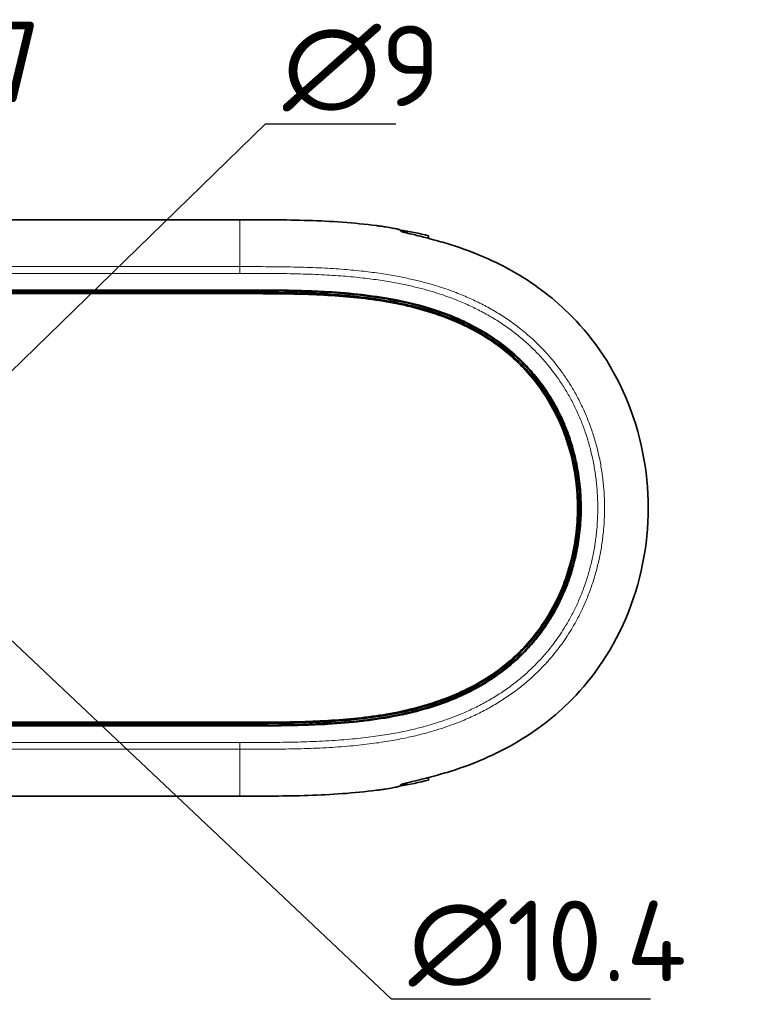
# Model space of a CAD drawing. Header units: millimetres. Extents: x 5 to 415, y 5 to 292.
# Tile 23 of 123: x 152 to 184, y 137 to 179. Entities that reach past the tile are written whole.
import ezdxf

# ---------------------------------------------------------------- set-up
doc = ezdxf.new("R2010")
doc.units = ezdxf.units.MM
for name, color, linetype, lineweight in [('Bemaßung (ISO)', 7, 'Continuous', 25), ('Sichtbar (ISO)', 7, 'Continuous', 35), ('Sichtbar schmal (ISO)', 7, 'Continuous', 18)]:
    doc.layers.add(name, color=color, linetype=linetype, lineweight=lineweight)
doc.styles.add('Notiztext (ISO)', font='isocpeur.ttf')
doc.dimstyles.new('Standard (ISO)', dxfattribs={"dimtxt": 3.5, "dimasz": 2.5, "dimexe": 2, "dimexo": 0, "dimgap": 0.762, "dimtad": 1, "dimtoh": 1, "dimdec": 8, "dimdsep": 46, "dimtxsty": 'Notiztext (ISO)', "dimcen": 0.09, "dimdle": 10, "dimclrd": 256, "dimclre": 256, "dimclrt": 256, "dimadec": 6, "dimazin": 2, "dimtfac": 0.514286, "dimtdec": 3, "dimtmove": 0, "dimatfit": 3, "dimfxl": 1, "dimtolj": 1, "dimlwd": -1, "dimlwe": -1, "dimarcsym": 0})

# ---------------------------------------------------------------- blocks, each defined once
blk = doc.blocks.new('*D19')
at = {"layer": 'Bemaßung (ISO)', "transparency": 16777216}
for p, q in [((136.933, 161.172), (145.948, 175.087)), ((145.948, 175.087), (151.61, 175.087)), ((134.486, 157.396), (135.574, 159.074))]:
    blk.add_line(p, q, dxfattribs=at)
for points in [[(135.224, 159.301), (135.923, 158.848), (136.933, 161.172)], [(134.137, 157.622), (134.836, 157.169), (133.127, 155.298)]]:
    blk.add_solid(points, dxfattribs=at)
at = {"layer": 'Defpoints', "color": 0, "transparency": 16777216}
for p in [(136.933, 161.172), (133.127, 155.298)]:
    blk.add_point(p, dxfattribs=at)
at = {"layer": 'Bemaßung (ISO)', "transparency": 16777216, "insert": (146.71, 179.349), "char_height": 3.5, "attachment_point": 1, "style": 'Notiztext (ISO)'}
blk.add_mtext('\\A1;∅7', dxfattribs=at)
blk = doc.blocks.new('*D20')
at = {"layer": 'Bemaßung (ISO)', "transparency": 16777216}
for p, q in [((149.253, 161.376), (163.142, 174.914)), ((163.142, 174.914), (168.804, 174.914)), ((144.598, 156.839), (147.462, 159.631))]:
    blk.add_line(p, q, dxfattribs=at)
for points in [[(147.171, 159.929), (147.753, 159.333), (149.253, 161.376)], [(144.307, 157.137), (144.889, 156.541), (142.807, 155.094)]]:
    blk.add_solid(points, dxfattribs=at)
at = {"layer": 'Defpoints', "color": 0, "transparency": 16777216}
for p in [(149.253, 161.376), (142.807, 155.094)]:
    blk.add_point(p, dxfattribs=at)
at = {"layer": 'Bemaßung (ISO)', "transparency": 16777216, "insert": (163.904, 179.176), "char_height": 3.5, "attachment_point": 1, "style": 'Notiztext (ISO)'}
blk.add_mtext('\\A1;∅9', dxfattribs=at)
blk = doc.blocks.new('*D21')
at = {"layer": 'Bemaßung (ISO)', "transparency": 16777216}
for p, q in [((144.067, 160.088), (147.993, 156.382)), ((149.811, 154.665), (168.603, 136.925)), ((168.603, 136.925), (179.865, 136.925))]:
    blk.add_line(p, q, dxfattribs=at)
for points in [[(144.353, 160.391), (143.781, 159.785), (142.249, 161.805)], [(148.279, 156.685), (147.707, 156.079), (149.811, 154.665)]]:
    blk.add_solid(points, dxfattribs=at)
at = {"layer": 'Defpoints', "color": 0, "transparency": 16777216}
for p in [(142.249, 161.805), (149.811, 154.665)]:
    blk.add_point(p, dxfattribs=at)
at = {"layer": 'Bemaßung (ISO)', "transparency": 16777216, "insert": (169.365, 141.187), "char_height": 3.5, "attachment_point": 1, "style": 'Notiztext (ISO)'}
blk.add_mtext('\\A1;∅10.4', dxfattribs=at)

msp = doc.modelspace()

# ---------------------------------------------------------------- linework, layer by layer
at = {"layer": 'Sichtbar (ISO)'}
for p, q in [((108.029851, 170.74734933), (162.03015003, 170.74734933)), ((170.23000064, 170.04880237), (170.23000064, 170.04059107)), ((170.23000064, 170.04059107), (170.23000064, 169.93653174)), ((108.02984138, 167.58814497), (162.03017043, 167.58814498)), ((108.02984443, 167.65988734), (162.0301576, 167.65988734)), ((162.03016402, 167.69481032), (108.02985005, 167.69481029)), ((108.02984094, 167.53814498), (162.03017087, 167.53814571)), ((162.07085398, 148.93185219), (108.02983595, 148.9318529)), ((162.07085398, 148.88185259), (108.02983655, 148.8818529)), ((108.02983658, 148.77518755), (162.07086014, 148.77518738)), ((162.07086014, 148.81011054), (108.02983691, 148.81010833)), ((170.23000064, 146.53344818), (170.23000064, 146.42937996)), ((139.53000064, 145.72264854), (162.0301502, 145.72264854))]:
    msp.add_line(p, q, dxfattribs=at)
for points, knots in [([(167.96875587, 170.49168113), (166.98423785, 170.61728207), (165.99434526, 170.68175784), (164.01084161, 170.74673254), (163.04145258, 170.74731249), (162.03015003, 170.74734173)], [-0.60774054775, -0.60774054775, -0.60774054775, -0.60774054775, -0.30339329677, -0.30339329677, -0.0000023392, -0.0000023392, -0.0000023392, -0.0000023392]), ([(168.96814638, 170.31265132), (168.96581, 170.31506585), (168.95676386, 170.31863778), (168.92513756, 170.32805864), (168.9022633, 170.33394285), (168.82146894, 170.35275634), (168.75079293, 170.36749141), (168.57496186, 170.40057719), (168.47000101, 170.41875501), (168.28825045, 170.44732024), (168.21850732, 170.45771545), (168.08829957, 170.47603874), (168.02861, 170.48404518), (167.96875587, 170.49168113)], [0.000001, 0.000001, 0.000001, 0.000001, 0.02009783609, 0.02009783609, 0.04077901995, 0.04077901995, 0.07712803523, 0.07712803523, 0.11487642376, 0.11487642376, 0.13684660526, 0.13684660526, 0.15494394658, 0.15494394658, 0.15494394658, 0.15494394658]), ([(168.96814638, 170.31265132), (168.97493385, 170.30563683), (168.98179359, 170.29853847), (168.98872477, 170.29133812), (168.99565594, 170.28413778), (169.00265854, 170.27683549), (169.00973222, 170.26941213), (169.01680589, 170.26198876), (169.02395064, 170.25444434), (169.03116784, 170.24675799)], [0, 0, 0, 0, 0.3333333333, 0.3333333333, 0.3333333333, 0.6666666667, 0.6666666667, 0.6666666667, 1, 1, 1, 1]), ([(169.02285186, 170.25558688), (169.09281101, 170.24096684), (169.15145779, 170.22766437), (169.22862256, 170.20856549), (169.25359758, 170.20177247), (169.2875658, 170.19115733), (169.29715867, 170.18724198), (169.29957507, 170.1846938)], [-0.073322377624, -0.073322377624, -0.073322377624, -0.073322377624, -0.042605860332, -0.042605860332, -0.020786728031, -0.020786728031, -0.000001, -0.000001, -0.000001, -0.000001]), ([(171.02995046, 169.71208636), (170.90563929, 169.74951329), (170.78120387, 169.78569416), (170.51574075, 169.86043829), (170.37597267, 169.89825232), (170.0210529, 169.99133485), (169.81799906, 170.04147323), (169.47099316, 170.12590027), (169.32924872, 170.1597658), (169.16537637, 170.20159026), (169.11851429, 170.21431498), (169.05418482, 170.23432888), (169.03587259, 170.24174742), (169.03116784, 170.24675799)], [-0.31314198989, -0.31314198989, -0.31314198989, -0.31314198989, -0.27423587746, -0.27423587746, -0.22913152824, -0.22913152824, -0.15516820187, -0.15516820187, -0.08249645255, -0.08249645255, -0.0404715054, -0.0404715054, -0.000001, -0.000001, -0.000001, -0.000001]), ([(169.32066757, 170.1624292), (169.32048879, 170.16261827), (169.32031005, 170.16280728), (169.32013136, 170.16299623), (169.31320385, 170.17032144), (169.30635149, 170.17754783), (169.29957507, 170.1846938)], [0.65806878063, 0.65806878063, 0.65806878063, 0.65806878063, 0.66666666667, 0.66666666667, 0.66666666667, 1, 1, 1, 1]), ([(171.02995045, 146.75790121), (172.00629433, 147.0518644), (172.95468493, 147.44054452), (174.73739704, 148.44459046), (175.56818882, 149.06025904), (177.16955121, 150.62937397), (178.11530123, 151.83620458), (179.44087957, 154.97380986), (179.75988724, 156.60125212), (179.75989024, 159.8688264), (179.44087484, 161.4961999), (178.13520357, 164.58661627), (177.21340877, 165.79768512), (175.56819506, 167.40974834), (174.73733862, 168.02543918), (172.9546235, 169.02948087), (172.00629983, 169.41813178), (171.02995046, 169.71208636)], [-2.7875682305, -2.7875682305, -2.7875682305, -2.7875682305, -2.4566998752, -2.4566998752, -2.1233366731, -2.1233366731, -1.7272923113, -1.7272923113, -1.3629992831, -1.3629992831, -0.9987001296, -0.9987001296, -0.614094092, -0.614094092, -0.3058953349, -0.3058953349, -0.0000030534, -0.0000030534, -0.0000030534, -0.0000030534]), ([(162.0301576, 167.65989175), (162.03129962, 167.65989175), (162.03244163, 167.65989178), (162.03472575, 167.6598918), (162.03586785, 167.65989181), (162.03929406, 167.65989185), (162.04157817, 167.65989187), (162.04843011, 167.65989192), (162.052998, 167.65989195), (162.06669993, 167.65989198), (162.07583435, 167.65989195), (162.10323028, 167.6598916), (162.12149391, 167.65989105), (162.17625364, 167.65988779), (162.21276033, 167.6598835), (162.32214992, 167.65985945), (162.39508153, 167.65982847), (162.61333491, 167.65965191), (162.75887028, 167.65942276), (163.19323733, 167.6580909), (163.48298122, 167.65634524), (164.3435252, 167.64605885), (164.91689657, 167.63250072), (166.60011746, 167.55228138), (167.72436072, 167.44655479), (170.05366182, 166.98823831), (171.26202584, 166.60197499), (173.39917986, 165.40924625), (174.210334, 164.70828806), (175.67105244, 162.91680662), (176.15009334, 161.85717683), (176.78105803, 159.73074212), (176.89163297, 158.47387904), (176.64790148, 156.12737129), (176.33400957, 155.03365131), (175.40866617, 153.22593135), (174.77792979, 152.30764318), (172.68157965, 150.52439487), (171.46624275, 149.99552465), (167.9226287, 148.81705783), (164.96763258, 148.81010575), (162.07086014, 148.81010575)], [-3.3623947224, -3.3623947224, -3.3623947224, -3.3623947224, -3.3621717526, -3.3621717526, -3.3619487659, -3.3619487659, -3.361502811, -3.361502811, -3.3606109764, -3.3606109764, -3.3588276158, -3.3588276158, -3.3552621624, -3.3552621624, -3.3481364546, -3.3481364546, -3.3339062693, -3.3339062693, -3.3055325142, -3.3055325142, -3.2491390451, -3.2491390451, -3.1376856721, -3.1376856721, -2.9206901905, -2.9206901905, -2.6747060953, -2.6747060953, -2.4435199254, -2.4435199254, -2.1519021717, -2.1519021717, -1.7851635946, -1.7851635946, -1.4509207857, -1.4509207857, -1.1800458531, -1.1800458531, -0.8690317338, -0.8690317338, 0, 0, 0, 0]), ([(162.07086014, 148.77518499), (162.77247037, 148.77518499), (163.43907171, 148.77604839), (164.0699202, 148.78638418), (164.28682768, 148.78993798), (164.49948332, 148.79456344), (164.70802587, 148.80047369), (165.10600345, 148.81175266), (165.4889898, 148.82774683), (165.85754143, 148.84933985), (166.37274767, 148.87952519), (166.85983083, 148.9207207), (167.31984634, 148.97347445), (167.36133704, 148.97823253), (167.40260778, 148.9830834), (167.44365845, 148.98802671), (167.93984596, 149.04777742), (168.40396947, 149.12123689), (168.83520413, 149.20643277), (169.18700328, 149.27593516), (169.51692847, 149.35312887), (169.82753337, 149.43687441), (169.89766732, 149.45578398), (169.96681693, 149.47502768), (170.03500697, 149.49458839), (170.40519288, 149.60077838), (170.74723423, 149.71619644), (171.06787729, 149.8399162), (171.38852035, 149.96363596), (171.68774537, 150.09568345), (171.97041036, 150.23615809), (172.02776589, 150.26466179), (172.08443584, 150.29351618), (172.14043674, 150.32271746), (172.36042481, 150.43742871), (172.5700909, 150.55746532), (172.77037334, 150.68226532), (173.02164035, 150.83883483), (173.2581972, 151.00282439), (173.4834278, 151.17540777), (173.7086584, 151.34799116), (173.92247975, 151.52927441), (174.12451851, 151.71860383), (174.32655727, 151.90793325), (174.5168709, 152.1052533), (174.69668291, 152.3108239), (174.87649492, 152.5163945), (175.04578147, 152.73023149), (175.20473986, 152.9524671), (175.35126202, 153.15731595), (175.48900202, 153.36930713), (175.61772832, 153.58863751), (175.62865411, 153.60725341), (175.63951477, 153.62592227), (175.6503103, 153.64464411), (175.78829742, 153.88394447), (175.91566853, 154.13189069), (176.0320679, 154.38839119), (176.14846727, 154.64489169), (176.25386965, 154.90995676), (176.3473491, 155.18268623), (176.41883746, 155.39125594), (176.48334771, 155.60430929), (176.5403966, 155.82120808), (176.55794585, 155.88793001), (176.57478918, 155.95501535), (176.5909157, 156.02244468), (176.65946613, 156.30907245), (176.71502454, 156.60192905), (176.75676359, 156.89839074), (176.79850263, 157.19485244), (176.82643736, 157.49491644), (176.84019306, 157.79628379), (176.84685939, 157.94233321), (176.85019939, 158.08868903), (176.85019852, 158.23502731), (176.85019759, 158.39065243), (176.84641796, 158.5462574), (176.83888405, 158.70145297), (176.82426582, 159.0025829), (176.79549748, 159.30217257), (176.75301797, 159.5979001), (176.71053846, 159.89362763), (176.65434659, 160.18549208), (176.5852024, 160.47128126), (176.57081963, 160.53072862), (176.55587765, 160.58991351), (176.54038282, 160.64882493), (176.4813873, 160.87312627), (176.41437858, 161.09345911), (176.33980262, 161.30923783), (176.24563971, 161.58168957), (176.13942427, 161.84688308), (176.02183052, 162.10408718), (175.90423677, 162.36129128), (175.77525174, 162.61049907), (175.63565906, 162.85065116), (175.62969911, 162.86090452), (175.62371982, 162.8711414), (175.61772124, 162.88136174), (175.48322228, 163.11052011), (175.33903593, 163.33136654), (175.18597673, 163.54362866), (175.02609117, 163.76535755), (174.85656341, 163.97774615), (174.67708538, 164.18147047), (174.50086724, 164.3814945), (174.31504896, 164.57316), (174.11906263, 164.7564929), (174.11543705, 164.75988441), (174.11180797, 164.76327306), (174.10817539, 164.76665885), (173.90817899, 164.95306812), (173.69766461, 165.13087624), (173.47466434, 165.30130688), (173.25166408, 165.47173751), (173.01615135, 165.63475632), (172.76672971, 165.79001165), (172.56759446, 165.91396564), (172.35960283, 166.03299736), (172.14050718, 166.14724083), (172.08518032, 166.17609002), (172.029144, 166.20463025), (171.97235878, 166.23286495), (171.69070281, 166.37290973), (171.39068672, 166.50545412), (171.06952331, 166.62943328), (170.7483599, 166.75341243), (170.40609192, 166.86893071), (170.03578505, 166.97518506), (169.96731471, 166.99483166), (169.89788101, 167.01415742), (169.82745134, 167.03314708), (169.51697752, 167.11685885), (169.18714063, 167.19405391), (168.83469173, 167.26367255), (168.40229131, 167.34908388), (167.9358292, 167.42286874), (167.43667798, 167.4828111), (167.39791588, 167.48746598), (167.35895614, 167.49203875), (167.31979916, 167.49652904), (166.85471985, 167.54986163), (166.36178128, 167.59139237), (165.84035341, 167.62166226), (165.47698967, 167.64275622), (165.0997525, 167.65842392), (164.70807964, 167.66952322), (164.49037949, 167.67569245), (164.26822275, 167.68045999), (164.04145559, 167.68407121), (163.40670275, 167.69417952), (162.73601081, 167.69481752), (162.03016402, 167.69481252)], [0, 0, 0, 0, 0.027027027, 0.027027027, 0.027027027, 0.0363198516, 0.0363198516, 0.0363198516, 0.0540540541, 0.0540540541, 0.0540540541, 0.0788450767, 0.0788450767, 0.0788450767, 0.0810810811, 0.0810810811, 0.0810810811, 0.1081081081, 0.1081081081, 0.1081081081, 0.1301566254, 0.1301566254, 0.1301566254, 0.1351351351, 0.1351351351, 0.1351351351, 0.1621621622, 0.1621621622, 0.1621621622, 0.1891891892, 0.1891891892, 0.1891891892, 0.1946732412, 0.1946732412, 0.1946732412, 0.2162162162, 0.2162162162, 0.2162162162, 0.2432432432, 0.2432432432, 0.2432432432, 0.2702702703, 0.2702702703, 0.2702702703, 0.2972972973, 0.2972972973, 0.2972972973, 0.3243243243, 0.3243243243, 0.3243243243, 0.3492368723, 0.3492368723, 0.3492368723, 0.3513513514, 0.3513513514, 0.3513513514, 0.3783783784, 0.3783783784, 0.3783783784, 0.4054054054, 0.4054054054, 0.4054054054, 0.4260743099, 0.4260743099, 0.4260743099, 0.4324324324, 0.4324324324, 0.4324324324, 0.4594594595, 0.4594594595, 0.4594594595, 0.4864864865, 0.4864864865, 0.4864864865, 0.4995843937, 0.4995843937, 0.4995843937, 0.5135135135, 0.5135135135, 0.5135135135, 0.5405405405, 0.5405405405, 0.5405405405, 0.5675675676, 0.5675675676, 0.5675675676, 0.5731894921, 0.5731894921, 0.5731894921, 0.5945945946, 0.5945945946, 0.5945945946, 0.6216216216, 0.6216216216, 0.6216216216, 0.6486486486, 0.6486486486, 0.6486486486, 0.6498025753, 0.6498025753, 0.6498025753, 0.6756756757, 0.6756756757, 0.6756756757, 0.7027027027, 0.7027027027, 0.7027027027, 0.7292388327, 0.7292388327, 0.7292388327, 0.7297297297, 0.7297297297, 0.7297297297, 0.7567567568, 0.7567567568, 0.7567567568, 0.7837837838, 0.7837837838, 0.7837837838, 0.8053618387, 0.8053618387, 0.8053618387, 0.8108108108, 0.8108108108, 0.8108108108, 0.8378378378, 0.8378378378, 0.8378378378, 0.8648648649, 0.8648648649, 0.8648648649, 0.8698622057, 0.8698622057, 0.8698622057, 0.8918918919, 0.8918918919, 0.8918918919, 0.9189189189, 0.9189189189, 0.9189189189, 0.9210177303, 0.9210177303, 0.9210177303, 0.9459459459, 0.9459459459, 0.9459459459, 0.9633174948, 0.9633174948, 0.9633174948, 0.972972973, 0.972972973, 0.972972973, 1, 1, 1, 1]), ([(162.03017043, 167.58814571), (162.93241826, 167.58816137), (163.82438662, 167.58785877), (164.7050578, 167.56289921), (165.58572877, 167.53793966), (166.45510257, 167.48832317), (167.30764694, 167.39055673), (168.1601913, 167.29279028), (168.99590622, 167.14687389), (169.79968288, 166.93015816), (170.60345953, 166.71344244), (171.37529793, 166.42592737), (172.09118975, 166.05265965), (172.80708156, 165.67939192), (173.46702678, 165.22037153), (174.04619438, 164.67859537), (174.62536199, 164.13681921), (175.12375196, 163.51228728), (175.52572878, 162.82736919), (175.92770559, 162.14245111), (176.23326925, 161.39714686), (176.43722454, 160.62169238), (176.64117983, 159.8462379), (176.74352676, 159.04063317), (176.74353172, 158.23502667), (176.74353667, 157.42942016), (176.64119966, 156.62381188), (176.43723836, 155.84834081), (176.23327705, 155.07286973), (175.92769146, 154.32753587), (175.52573507, 153.6426287), (175.12377867, 152.95772153), (174.62545148, 152.33324105), (174.0462595, 151.79145423), (173.46706751, 151.24966742), (172.80701074, 150.79057427), (172.0911185, 150.41729818), (171.37522627, 150.04402209), (170.60349858, 149.75656306), (169.79976542, 149.53986347), (168.99603225, 149.32316387), (168.16029361, 149.17722372), (167.30769361, 149.07944671), (166.45509362, 148.9816697), (165.58563227, 148.93205583), (164.70500406, 148.90709769), (163.8376122, 148.88251468), (162.95938666, 148.88185179), (162.07085398, 148.88185179)], [0, 0, 0, 0, 0.0625587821, 0.0625587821, 0.0625587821, 0.1251175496, 0.1251175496, 0.1251175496, 0.187676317, 0.187676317, 0.187676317, 0.2502350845, 0.2502350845, 0.2502350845, 0.312793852, 0.312793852, 0.312793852, 0.3753526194, 0.3753526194, 0.3753526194, 0.4379113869, 0.4379113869, 0.4379113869, 0.5004701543, 0.5004701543, 0.5004701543, 0.5630289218, 0.5630289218, 0.5630289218, 0.6255876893, 0.6255876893, 0.6255876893, 0.6881464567, 0.6881464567, 0.6881464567, 0.7507052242, 0.7507052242, 0.7507052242, 0.8132639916, 0.8132639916, 0.8132639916, 0.8758227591, 0.8758227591, 0.8758227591, 0.9383815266, 0.9383815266, 0.9383815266, 1, 1, 1, 1]), ([(162.03017087, 167.53814571), (162.93240709, 167.53816137), (163.82390977, 167.53785241), (164.70364129, 167.51291928), (165.58337246, 167.48798616), (166.45133248, 167.4384289), (167.30195046, 167.34088228), (168.15256845, 167.24333566), (168.98584439, 167.09779968), (169.7866666, 166.88188212), (170.58748881, 166.66596456), (171.35585728, 166.37966542), (172.06807318, 166.00832428), (172.78028908, 165.63698315), (173.43635239, 165.18060003), (174.0120374, 164.64208099), (174.5877224, 164.10356194), (175.08302908, 163.48290697), (175.48260688, 162.80206105), (175.88218468, 162.12121513), (176.18603359, 161.38017826), (176.3888691, 160.60897423), (176.5917046, 159.83777019), (176.69352671, 159.03639898), (176.69353172, 158.23502636), (176.69353672, 157.43365374), (176.59172461, 156.6322797), (176.38888294, 155.86105905), (176.18604127, 155.08983841), (175.88217002, 154.34877114), (175.48261279, 153.66793618), (175.08305555, 152.98710122), (174.58781232, 152.36649856), (174.01210291, 151.827969), (173.4363935, 151.28943943), (172.78021791, 150.83298296), (172.06800154, 150.46163334), (171.35578517, 150.09028371), (170.58752802, 149.80404092), (169.78674939, 149.58813958), (168.98597075, 149.37223824), (168.15267063, 149.22667834), (167.3019969, 149.12912112), (166.45132318, 149.03156391), (165.58327585, 148.98200936), (164.70358757, 148.95707762), (163.8371215, 148.93252062), (162.95936179, 148.93185179), (162.07085398, 148.93185179)], [0, 0, 0, 0, 0.0625587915, 0.0625587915, 0.0625587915, 0.1251175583, 0.1251175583, 0.1251175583, 0.1876763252, 0.1876763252, 0.1876763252, 0.250235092, 0.250235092, 0.250235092, 0.3127938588, 0.3127938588, 0.3127938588, 0.3753526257, 0.3753526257, 0.3753526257, 0.4379113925, 0.4379113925, 0.4379113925, 0.5004701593, 0.5004701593, 0.5004701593, 0.5630289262, 0.5630289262, 0.5630289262, 0.625587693, 0.625587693, 0.625587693, 0.6881464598, 0.6881464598, 0.6881464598, 0.7507052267, 0.7507052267, 0.7507052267, 0.8132639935, 0.8132639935, 0.8132639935, 0.8758227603, 0.8758227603, 0.8758227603, 0.9383815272, 0.9383815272, 0.9383815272, 1, 1, 1, 1]), ([(169.03116784, 146.22322033), (169.03589496, 146.2282548), (169.05435925, 146.23571991), (169.11926068, 146.25587839), (169.16655775, 146.26870354), (169.33141121, 146.31073849), (169.47352751, 146.34468611), (169.82082244, 146.4291991), (170.02368704, 146.47931304), (170.37789631, 146.57224636), (170.5172112, 146.60995091), (170.78187192, 146.68448478), (170.90597347, 146.72057341), (171.02995045, 146.75790121)], [-0.31347144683, -0.31347144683, -0.31347144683, -0.31347144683, -0.27276592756, -0.27276592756, -0.23048357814, -0.23048357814, -0.15774110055, -0.15774110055, -0.08384129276, -0.08384129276, -0.03884553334, -0.03884553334, -0.00000311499, -0.00000311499, -0.00000311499, -0.00000311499]), ([(169.03116784, 146.22322033), (169.02395063, 146.21553387), (169.01680589, 146.20798934), (169.00973222, 146.20056588), (169.00265854, 146.19314241), (168.99565594, 146.18584003), (168.98872477, 146.1786396), (168.98179359, 146.17143917), (168.97493384, 146.16434073), (168.96814638, 146.15732617)], [0, 0, 0, 0, 0.3333333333, 0.3333333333, 0.3333333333, 0.6666666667, 0.6666666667, 0.6666666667, 1, 1, 1, 1]), ([(169.29957507, 146.28528068), (169.2971648, 146.28273891), (169.28761439, 146.27883694), (169.25380837, 146.26826305), (169.22895936, 146.26149889), (169.15189136, 146.24240902), (169.09307029, 146.22906278), (169.02284937, 146.21438868)], [-0.155188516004, -0.155188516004, -0.155188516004, -0.155188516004, -0.134449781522, -0.134449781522, -0.112685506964, -0.112685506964, -0.081846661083, -0.081846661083, -0.081846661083, -0.081846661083]), ([(169.29957507, 146.28528068), (169.30635149, 146.2924268), (169.31320385, 146.29965334), (169.32013136, 146.30697871), (169.32031114, 146.3071688), (169.32049096, 146.30735897), (169.32067083, 146.3075492)], [0, 0, 0, 0, 0.33333333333, 0.33333333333, 0.33333333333, 0.34198342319, 0.34198342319, 0.34198342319, 0.34198342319]), ([(162.0301502, 145.72265615), (163.03837486, 145.72266322), (164.01076047, 145.72325856), (165.99423198, 145.78825048), (166.98424838, 145.85272581), (167.96875587, 145.97830974)], [-0.59457782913, -0.59457782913, -0.59457782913, -0.59457782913, -0.29774710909, -0.29774710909, -0.00000162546, -0.00000162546, -0.00000162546, -0.00000162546]), ([(167.96875587, 145.97830974), (168.02854657, 145.98593665), (168.08817318, 145.99393328), (168.21822204, 146.01223032), (168.2878729, 146.02260883), (168.46945717, 146.05113822), (168.57436245, 146.06929877), (168.75024463, 146.10237809), (168.82099945, 146.11712153), (168.90200577, 146.13597031), (168.92497418, 146.14187428), (168.95672547, 146.15132457), (168.96580505, 146.1549065), (168.96814638, 146.15732617)], [0.00000163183, 0.00000163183, 0.00000163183, 0.00000163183, 0.01808419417, 0.01808419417, 0.04002857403, 0.04002857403, 0.07775019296, 0.07775019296, 0.11410506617, 0.11410506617, 0.13483779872, 0.13483779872, 0.15498219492, 0.15498219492, 0.15498219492, 0.15498219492])]:
    msp.add_open_spline(points, degree=3, knots=knots, dxfattribs=at)
for points in [[(168.96936327, 170.31139362), (169.39228485, 170.23772234), (169.81272905, 170.15094334), (170.23000064, 170.04869518)], [(170.23000064, 146.42127157), (169.81314312, 146.31912187), (169.39257711, 146.23229431), (168.96935598, 146.15857635)], [(170.22999998, 146.42120583), (170.22999976, 146.42125012), (170.22999947, 146.42421776), (170.22999908, 146.42937958)]]:
    msp.add_open_spline(points, degree=3, dxfattribs=at)
at = {"layer": 'Sichtbar schmal (ISO)'}
for p, q in [((169.29957696, 170.16764293), (169.29957507, 170.1846938)), ((162.03015285, 168.41739982), (108.02984735, 168.41739982)), ((162.03015045, 168.71043437), (108.02984978, 168.71043443)), ((162.03015181, 168.71044213), (162.03015181, 168.41739984)), ((162.03016402, 167.69481032), (162.0301576, 167.65989025)), ((162.07086014, 148.77518738), (162.07086014, 148.81010738)), ((108.02984853, 148.05259806), (162.03015375, 148.05259805)), ((162.03015275, 148.05259803), (162.03015275, 147.75956051)), ((108.02985001, 147.75956344), (162.03015149, 147.7595635)), ((169.29957507, 146.28528068), (169.29957696, 146.3023347)), ((162.03015009, 145.73494064), (162.0301502, 145.7226528))]:
    msp.add_line(p, q, dxfattribs=at)
for points, knots in [([(162.03015003, 170.74734497), (162.03015003, 170.74346613), (162.03014992, 170.72621412), (162.0301498, 170.70855842), (162.0301498, 170.69450946)], [0, 0, 0, 0, 0.2257734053, 1, 1, 1, 1]), ([(162.0301498, 170.69450946), (162.0301498, 170.6672074), (162.03015002, 170.5949363), (162.03014988, 170.4538694), (162.03014999, 170.2287687), (162.03014962, 169.79205809), (162.03015121, 169.24251014), (162.03015121, 168.71044151)], [0, 0, 0, 0, 0.11786679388, 0.29638494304, 0.4749030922, 0.65342124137, 0.99999844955, 0.99999844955, 0.99999844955, 0.99999844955]), ([(162.03015116, 168.7104405), (162.46421867, 168.71044648), (163.29552636, 168.71038411), (164.48585443, 168.69531921), (165.56186833, 168.65829744), (166.52565005, 168.59785157), (167.38502624, 168.51593842), (168.14947036, 168.41631116), (168.82872442, 168.30283939), (169.43247129, 168.1793181), (169.96966957, 168.0491717), (170.44725246, 167.91563062), (170.87027389, 167.78196376), (171.24431817, 167.65069134), (171.57798239, 167.52241659), (171.88315035, 167.39518782), (172.17228592, 167.2652475), (172.4542501, 167.12900744), (172.7325122, 166.98452183), (173.00682591, 166.8316006), (173.27645808, 166.67051628), (173.54114227, 166.50124549), (173.80050081, 166.32383031), (174.05401942, 166.13842366), (174.30143761, 165.94500972), (174.54268177, 165.74338429), (174.77710194, 165.5337927), (175.00366572, 165.31689187), (175.22382718, 165.09139065), (175.44396785, 164.85008871), (175.67346102, 164.57979189), (175.91968358, 164.26542655), (176.18289839, 163.89629111), (176.45484059, 163.47055108), (176.72139038, 162.99625838), (176.96935687, 162.48746264), (177.19110624, 161.95551292), (177.38360568, 161.40598463), (177.54576082, 160.84048588), (177.67635222, 160.26090147), (177.7742654, 159.67013624), (177.83864125, 159.07157997), (177.86896249, 158.46877204), (177.86510234, 157.86547247), (177.82725242, 157.26534257), (177.75590703, 156.67184728), (177.65189649, 156.08828407), (177.51624656, 155.51729104), (177.34983713, 154.9601663), (177.15381541, 154.41891043), (176.9314315, 153.90025779), (176.69006026, 153.41574387), (176.44037107, 152.9769994), (176.19362001, 152.59103892), (175.957985, 152.25720831), (175.73583463, 151.96813049), (175.52316991, 151.7113431), (175.31229485, 151.47370352), (175.09644283, 151.24626432), (174.87260978, 151.02580964), (174.64099952, 150.81279206), (174.40275308, 150.6080323), (174.15815223, 150.41142002), (173.90729754, 150.22278024), (173.650521, 150.04214123), (173.38820452, 149.86956387), (173.12060408, 149.70502863), (172.84835365, 149.54875451), (172.57214402, 149.4009477), (172.29032087, 149.26055212), (171.9955943, 149.1240435), (171.67465785, 148.98647455), (171.31237309, 148.84405983), (170.89678514, 148.69627529), (170.42000948, 148.54554069), (169.87497388, 148.39555716), (169.25212468, 148.25037818), (168.53920138, 148.11451991), (167.72342862, 147.99349362), (166.79244826, 147.89313097), (165.76657233, 147.82133224), (164.70101264, 147.78036255), (163.68273385, 147.76347948), (162.79788302, 147.75957916), (162.26198721, 147.75955427), (162.03015191, 147.75956063)], [0.00000001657, 0.00000001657, 0.00000001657, 0.00000001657, 0.03054277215, 0.05843734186, 0.08352222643, 0.10594916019, 0.1259577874, 0.14379435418, 0.15969910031, 0.17390862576, 0.18665186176, 0.19809786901, 0.20832682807, 0.21741853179, 0.22556880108, 0.23308234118, 0.24030028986, 0.24749311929, 0.25472797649, 0.26195792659, 0.26918172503, 0.27641232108, 0.28364229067, 0.29086242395, 0.29807477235, 0.30529398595, 0.31253059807, 0.31973642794, 0.32689425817, 0.3342398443, 0.34223824, 0.35132321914, 0.36175081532, 0.37347203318, 0.38612096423, 0.39922523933, 0.41247923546, 0.42585462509, 0.43938383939, 0.4530631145, 0.46685075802, 0.48071533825, 0.4946220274, 0.5085227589, 0.52237201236, 0.53613798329, 0.54978775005, 0.56328340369, 0.57663330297, 0.58989859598, 0.60298396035, 0.61553744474, 0.6272029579, 0.63775710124, 0.64709522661, 0.65535559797, 0.66287644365, 0.6700671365, 0.67724400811, 0.68447669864, 0.69170569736, 0.69891587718, 0.70612358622, 0.71333858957, 0.72056029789, 0.72778158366, 0.73500718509, 0.74224544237, 0.74945800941, 0.75664332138, 0.76400240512, 0.7719169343, 0.78080280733, 0.79095441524, 0.80247916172, 0.81547896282, 0.83019077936, 0.84691706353, 0.86597018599, 0.88764782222, 0.91225738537, 0.937845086, 0.96231153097, 0.98368710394, 0.99999998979, 0.99999998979, 0.99999998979, 0.99999998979]), ([(162.03015389, 168.41739986), (162.46420339, 168.41740588), (162.89804409, 168.41737111), (163.33166447, 168.41448484), (163.72768792, 168.41184883), (164.1235276, 168.40683437), (164.51909252, 168.39729536), (164.87481409, 168.38871716), (165.23031346, 168.37647999), (165.5854098, 168.358954), (165.90288075, 168.34328503), (166.22002956, 168.32338866), (166.53663326, 168.2980802), (166.81909743, 168.27550077), (167.10112773, 168.24861349), (167.38247789, 168.21659459), (167.63328574, 168.18805154), (167.88355311, 168.15543054), (168.13302606, 168.11808334), (168.35547941, 168.08478109), (168.5773011, 168.04772097), (168.79826365, 168.00643916), (168.99567472, 167.96955741), (169.19240003, 167.92930594), (169.38823834, 167.88536187), (169.56386798, 167.84595241), (169.73878424, 167.8035731), (169.91281749, 167.7579992), (170.0691346, 167.71706461), (170.22473933, 167.67355272), (170.37949532, 167.62732121), (170.51779618, 167.58600548), (170.65541921, 167.54251774), (170.79225113, 167.49675951), (170.91387008, 167.45608867), (171.03486406, 167.41362415), (171.15514541, 167.36929712), (171.26297178, 167.3295601), (171.37022546, 167.28832632), (171.47683756, 167.24554793), (171.57512073, 167.20611155), (171.67285864, 167.16536248), (171.769993, 167.12326478), (171.86330599, 167.08282327), (171.95606199, 167.04113716), (172.04820684, 166.99817722), (172.14003101, 166.95536678), (172.23124828, 166.91129137), (172.3217984, 166.86592263), (172.4128776, 166.8202888), (172.50328184, 166.77334649), (172.59296541, 166.72507762), (172.68258816, 166.67684148), (172.77149122, 166.62728058), (172.85962531, 166.57640222), (172.94768441, 166.52556715), (173.03497584, 166.47341686), (173.12144697, 166.41995466), (173.20799946, 166.36644216), (173.29373011, 166.31161527), (173.37858416, 166.25547895), (173.46343086, 166.19934749), (173.54740112, 166.14190682), (173.63043782, 166.08316246), (173.71336154, 166.02449802), (173.79535424, 165.96453345), (173.87635676, 165.90327578), (173.95727193, 165.84208417), (174.03719904, 165.77960226), (174.11607701, 165.71583834), (174.19503006, 165.65201373), (174.27293195, 165.58690468), (174.34971916, 165.52052371), (174.42669142, 165.45398275), (174.50254361, 165.38616374), (174.57721082, 165.31707496), (174.65156042, 165.24828006), (174.72473511, 165.17822618), (174.79670697, 165.10694858), (174.86819941, 165.03614578), (174.938505, 164.96413552), (175.00758986, 164.89096933), (175.07848687, 164.81588392), (175.14809826, 164.73958115), (175.21639006, 164.66211092), (175.29075102, 164.57775584), (175.36354741, 164.49201658), (175.43473523, 164.40495839), (175.51559392, 164.30607333), (175.59437732, 164.20548665), (175.67102078, 164.10329159), (175.75899093, 163.9859937), (175.84414192, 163.86657693), (175.92637723, 163.74518454), (176.01881444, 163.60873251), (176.10756766, 163.46978428), (176.19248843, 163.32852893), (176.28413052, 163.17609347), (176.37130948, 163.02097123), (176.45397143, 162.86345103), (176.53960908, 162.70026032), (176.62039866, 162.53449589), (176.6963051, 162.36650691), (176.7730788, 162.19659859), (176.84485715, 162.02441458), (176.91161175, 161.85028753), (176.97897776, 161.67456564), (177.04122757, 161.49686496), (177.09833572, 161.31751528), (177.15610063, 161.13610299), (177.20860494, 160.95300356), (177.25582404, 160.76853936), (177.30356688, 160.58202916), (177.34590662, 160.39412374), (177.38284755, 160.2051515), (177.42008113, 160.01468221), (177.45183001, 159.82312912), (177.47810259, 159.63081943), (177.50452177, 159.43743664), (177.52540336, 159.24328878), (177.54075784, 159.04869914), (177.55615895, 158.8535185), (177.56599932, 158.6578934), (177.57029165, 158.46214398), (177.57458215, 158.26647841), (177.57332937, 158.07068864), (177.56653064, 157.87509551), (177.5597571, 157.68022671), (177.5474786, 157.4855531), (177.52968274, 157.2913915), (177.51199389, 157.09839748), (177.48885383, 156.90590933), (177.46025254, 156.71424516), (177.43189269, 156.5241989), (177.39816343, 156.33496278), (177.3590567, 156.14685705), (177.32039151, 155.96087514), (177.27646959, 155.77599825), (177.22729088, 155.5925415), (177.17864331, 155.4110661), (177.12485189, 155.23098033), (177.06594381, 155.05259697), (177.00740907, 154.87534413), (176.94382233, 154.69977218), (176.87520788, 154.52620547), (176.80752411, 154.354993), (176.7349481, 154.18573175), (176.65750957, 154.0187452), (176.58321869, 153.85854615), (176.50445255, 153.70044064), (176.42124257, 153.54473887), (176.34391845, 153.40005066), (176.26275692, 153.25743816), (176.17780612, 153.11712111), (176.10094856, 152.99017203), (176.02098935, 152.86510186), (175.93803877, 152.74204897), (175.86464551, 152.63317388), (175.78891048, 152.525878), (175.71090228, 152.42026398), (175.64189735, 152.32683934), (175.57111368, 152.23473074), (175.49859984, 152.1440082), (175.43257795, 152.06140777), (175.36512182, 151.97995632), (175.2962679, 151.89970759), (175.23043655, 151.82298164), (175.16332744, 151.74735513), (175.09497236, 151.67287571), (175.02674867, 151.59853944), (174.95728379, 151.52534586), (174.88661162, 151.45334268), (174.81538978, 151.38077949), (174.74294181, 151.3094253), (174.66929683, 151.23933165), (174.59568944, 151.16927379), (174.52088628, 151.10047518), (174.44493525, 151.0329472), (174.36918194, 150.96559501), (174.29228674, 150.89950684), (174.21431784, 150.83469529), (174.13637565, 150.76990596), (174.05736051, 150.70639237), (173.97733322, 150.64416389), (173.89722494, 150.58187243), (173.81610247, 150.52086868), (173.7340261, 150.46116026), (173.65187345, 150.40139635), (173.56876513, 150.34293019), (173.4847589, 150.28576782), (173.40075758, 150.2286088), (173.31585845, 150.17275343), (173.23011718, 150.11820687), (173.14432467, 150.06362772), (173.05768901, 150.01035896), (172.97026309, 149.95840448), (172.88268403, 149.906359), (172.79431194, 149.85563241), (172.7051998, 149.80623083), (172.61640393, 149.75700459), (172.52687326, 149.70909396), (172.43664989, 149.66249563), (172.34676746, 149.61607338), (172.25619756, 149.57095352), (172.16499688, 149.52710746), (172.07159059, 149.48220102), (171.97752263, 149.43863072), (171.88285309, 149.3963672), (171.78103812, 149.35091372), (171.67852732, 149.30697172), (171.57539012, 149.26450003), (171.45959496, 149.21681582), (171.34301021, 149.17098497), (171.22572727, 149.12694624), (171.09173812, 149.07663448), (170.95683772, 149.02866177), (170.82114996, 148.98293237), (170.66710865, 148.93101746), (170.51205259, 148.88199378), (170.35614374, 148.83572073), (170.18028009, 148.78352519), (170.0033314, 148.73482944), (169.82549506, 148.68942056), (169.62423848, 148.63803153), (169.42184506, 148.5908521), (169.21856816, 148.54753153), (168.98745686, 148.49827914), (168.75520357, 148.45401475), (168.52211329, 148.41420858), (168.2565972, 148.36886487), (167.98999504, 148.32930606), (167.72265684, 148.29472556), (167.41849356, 148.2553817), (167.11337747, 148.22248213), (166.80767633, 148.19494539), (166.46062873, 148.16368426), (166.11282709, 148.13933473), (165.76459997, 148.1203473), (165.40253214, 148.10060519), (165.04000432, 148.08665992), (164.67722572, 148.0767648), (164.33034411, 148.06730329), (163.98323323, 148.06154476), (163.63596946, 148.05804163), (163.33257589, 148.05498105), (163.02906562, 148.05364201), (162.72545121, 148.05305432), (162.49374606, 148.05260582), (162.26198025, 148.05259491), (162.03015475, 148.05259801)], [0, 0, 0, 0, 0.0305427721, 0.0305427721, 0.0305427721, 0.0584373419, 0.0584373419, 0.0584373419, 0.0835222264, 0.0835222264, 0.0835222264, 0.1059491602, 0.1059491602, 0.1059491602, 0.1259577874, 0.1259577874, 0.1259577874, 0.1437943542, 0.1437943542, 0.1437943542, 0.1596991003, 0.1596991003, 0.1596991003, 0.1739086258, 0.1739086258, 0.1739086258, 0.1866518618, 0.1866518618, 0.1866518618, 0.198097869, 0.198097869, 0.198097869, 0.2083268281, 0.2083268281, 0.2083268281, 0.2174185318, 0.2174185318, 0.2174185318, 0.2255688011, 0.2255688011, 0.2255688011, 0.2330823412, 0.2330823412, 0.2330823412, 0.2403002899, 0.2403002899, 0.2403002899, 0.2474931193, 0.2474931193, 0.2474931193, 0.2547279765, 0.2547279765, 0.2547279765, 0.2619579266, 0.2619579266, 0.2619579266, 0.269181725, 0.269181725, 0.269181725, 0.2764123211, 0.2764123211, 0.2764123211, 0.2836422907, 0.2836422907, 0.2836422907, 0.290862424, 0.290862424, 0.290862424, 0.2980747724, 0.2980747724, 0.2980747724, 0.3052939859, 0.3052939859, 0.3052939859, 0.3125305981, 0.3125305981, 0.3125305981, 0.3197364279, 0.3197364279, 0.3197364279, 0.3268942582, 0.3268942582, 0.3268942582, 0.3342398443, 0.3342398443, 0.3342398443, 0.34223824, 0.34223824, 0.34223824, 0.3513232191, 0.3513232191, 0.3513232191, 0.3617508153, 0.3617508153, 0.3617508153, 0.3734720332, 0.3734720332, 0.3734720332, 0.3861209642, 0.3861209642, 0.3861209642, 0.3992252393, 0.3992252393, 0.3992252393, 0.4124792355, 0.4124792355, 0.4124792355, 0.4258546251, 0.4258546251, 0.4258546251, 0.4393838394, 0.4393838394, 0.4393838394, 0.4530631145, 0.4530631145, 0.4530631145, 0.466850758, 0.466850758, 0.466850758, 0.4807153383, 0.4807153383, 0.4807153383, 0.4946220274, 0.4946220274, 0.4946220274, 0.5085227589, 0.5085227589, 0.5085227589, 0.5223720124, 0.5223720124, 0.5223720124, 0.5361379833, 0.5361379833, 0.5361379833, 0.5497877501, 0.5497877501, 0.5497877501, 0.5632834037, 0.5632834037, 0.5632834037, 0.576633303, 0.576633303, 0.576633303, 0.589898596, 0.589898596, 0.589898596, 0.6029839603, 0.6029839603, 0.6029839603, 0.6155374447, 0.6155374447, 0.6155374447, 0.6272029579, 0.6272029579, 0.6272029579, 0.6377571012, 0.6377571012, 0.6377571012, 0.6470952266, 0.6470952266, 0.6470952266, 0.655355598, 0.655355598, 0.655355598, 0.6628764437, 0.6628764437, 0.6628764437, 0.6700671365, 0.6700671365, 0.6700671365, 0.6772440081, 0.6772440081, 0.6772440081, 0.6844766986, 0.6844766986, 0.6844766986, 0.6917056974, 0.6917056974, 0.6917056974, 0.6989158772, 0.6989158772, 0.6989158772, 0.7061235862, 0.7061235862, 0.7061235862, 0.7133385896, 0.7133385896, 0.7133385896, 0.7205602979, 0.7205602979, 0.7205602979, 0.7277815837, 0.7277815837, 0.7277815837, 0.7350071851, 0.7350071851, 0.7350071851, 0.7422454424, 0.7422454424, 0.7422454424, 0.7494580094, 0.7494580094, 0.7494580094, 0.7566433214, 0.7566433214, 0.7566433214, 0.7640024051, 0.7640024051, 0.7640024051, 0.7719169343, 0.7719169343, 0.7719169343, 0.7808028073, 0.7808028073, 0.7808028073, 0.7909544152, 0.7909544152, 0.7909544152, 0.8024791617, 0.8024791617, 0.8024791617, 0.8154789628, 0.8154789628, 0.8154789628, 0.8301907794, 0.8301907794, 0.8301907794, 0.8469170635, 0.8469170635, 0.8469170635, 0.865970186, 0.865970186, 0.865970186, 0.8876478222, 0.8876478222, 0.8876478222, 0.9122573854, 0.9122573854, 0.9122573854, 0.937845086, 0.937845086, 0.937845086, 0.962311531, 0.962311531, 0.962311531, 0.9836871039, 0.9836871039, 0.9836871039, 1, 1, 1, 1]), ([(162.03015149, 147.75956112), (162.03015149, 147.2274899), (162.03014951, 146.67794061), (162.03014995, 146.24122887), (162.03014989, 146.01612965), (162.0301498, 145.85730853), (162.03015009, 145.7743011), (162.03015009, 145.73494064)], [0.00000048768, 0.00000048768, 0.00000048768, 0.00000048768, 0.32703790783, 0.49549082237, 0.66394373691, 0.83239665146, 1, 1, 1, 1])]:
    msp.add_open_spline(points, degree=3, knots=knots, dxfattribs=at)
for points in [[(168.9785918, 170.30184668), (169.39852985, 170.22844837), (169.81614837, 170.14205984), (170.22999908, 170.04059145)], [(170.22999908, 146.42937958), (169.81614562, 146.32790764), (169.39853123, 146.24152096), (168.97858714, 146.1681261)]]:
    msp.add_open_spline(points, degree=3, dxfattribs=at)

# ---------------------------------------------------------------- dimensions: what is measured, and where the dimension line sits
at = {"layer": 'Bemaßung (ISO)'}
for p1, p2, picture, middle in [((133.1269297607, 155.2975985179), (136.9330715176, 161.1723993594), '*D19', (149.1599110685, 175.0868541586)), ((142.8074557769, 155.0941066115), (149.2525455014, 161.3758912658), '*D20', (166.3542844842, 174.9136934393)), ((142.2487748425, 161.8046391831), (149.8112264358, 154.6653586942), '*D21', (174.6154582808, 136.9246811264))]:
    dim = msp.add_diameter_dim_2p(p1=p1, p2=p2, dimstyle='Standard (ISO)', override={"dimgap": 0.762, "dimtih": 1, "dimdec": 8, "dimlfac": 1, "dimtol": 0, "dimlim": 0, "dimtp": 0, "dimtm": 0, "dimtdec": 3, "dimatfit": 2}, dxfattribs=at)
    dim.commit()
    dim.dimension.update_dxf_attribs({"geometry": picture, "text_midpoint": middle, "dimtype": 163})

doc.saveas('drawing.dxf')
